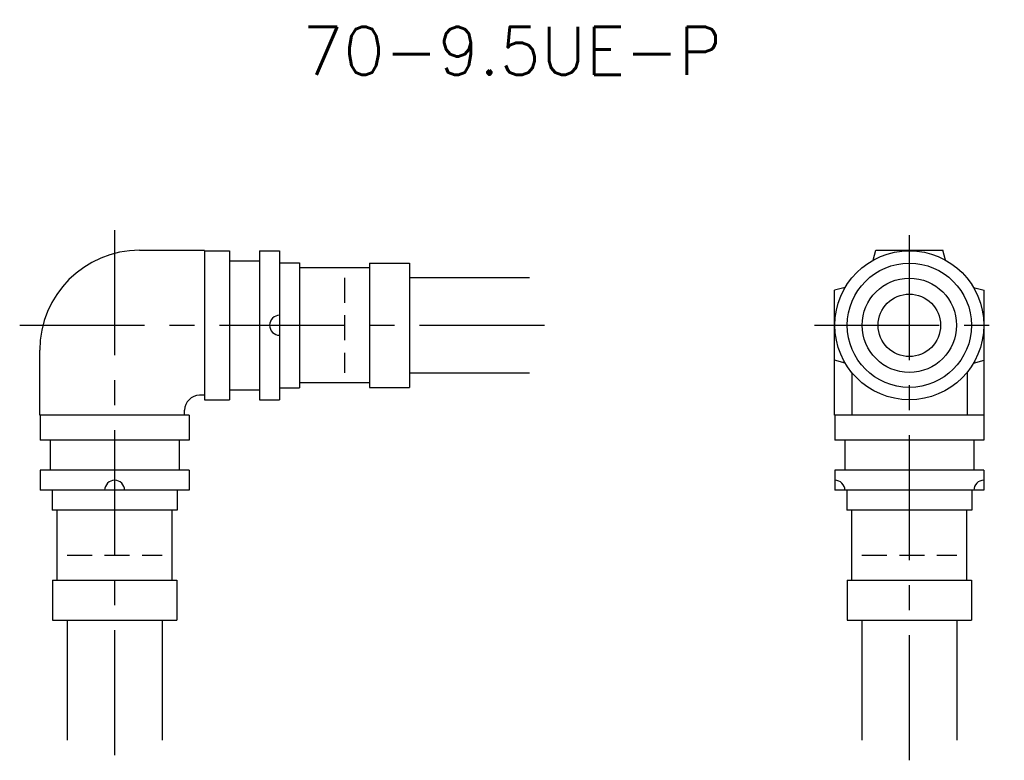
# Model space of a CAD drawing. Header units: millimetres. Extents: x 111 to 209.5, y 56.5 to 130.6.
import ezdxf
from ezdxf.enums import TextEntityAlignment as Align

# ---------------------------------------------------------------- set-up
doc = ezdxf.new("R2010")
doc.units = ezdxf.units.MM
doc.header["$LTSCALE"] = 10
doc.linetypes.add('CENTER', pattern=[2, 1.25, -0.25, 0.25, -0.25])
doc.linetypes.add('HIDDEN', pattern=[0.375, 0.25, -0.125])
doc.layers.get('0').update_dxf_attribs({"linetype": 'CONTINUOUS'})
for name, color, linetype in [('HOJO', 4, 'CONTINUOUS'), ('L-CENTER', 1, 'CENTER'), ('L-HIDDEN', 3, 'HIDDEN')]:
    doc.layers.add(name, color=color, linetype=linetype)
doc.styles.add('BIGFONT', font='txt', dxfattribs={"bigfont": 'bigfont'})

msp = doc.modelspace()

# ---------------------------------------------------------------- linework, layer by layer
for p, q in [((123, 107.5), (129.5, 107.5)), ((129.5, 107.45), (129.5, 92.55)), ((129.5, 107.45), (132, 107.45)), ((132, 107.45), (132, 92.55)), ((135, 107.45), (137, 107.45)), ((135, 107.45), (135, 92.55)), ((137, 107.45), (137, 92.55)), ((196.367, 106.504), (196.634, 107.5)), ((196.634, 107.5), (203.366, 107.5)), ((203.633, 106.504), (203.366, 107.5)), ((132, 106.45), (135, 106.45)), ((137, 106.25), (139, 106.25)), ((139, 106.25), (139, 93.75)), ((146, 105.74), (139, 105.74)), ((146, 106.215), (146, 93.785)), ((146, 106.215), (150, 106.215)), ((150, 106.215), (150, 93.785)), ((193.587, 103.791), (192.5, 103.5)), ((192.5, 91), (192.5, 103.5)), ((206.413, 103.791), (207.5, 103.5)), ((207.5, 91), (207.5, 103.5)), ((113, 91), (113, 97.5)), ((193.587, 96.209), (192.5, 96.5)), ((206.413, 96.209), (207.5, 96.5)), ((194.23, 95.287), (194.23, 91)), ((205.77, 95.287), (205.77, 91)), ((137, 93.75), (139, 93.75)), ((146, 94.26), (139, 94.26)), ((146, 93.785), (150, 93.785)), ((129.5, 93), (129, 93)), ((132, 93.55), (135, 93.55)), ((129.5, 92.55), (132, 92.55)), ((135, 92.55), (137, 92.55)), ((127.95, 91), (113.05, 91)), ((113.05, 91), (113.05, 88.5)), ((113.05, 91), (113.05, 88.5)), ((127.5, 91), (127.5, 91.5)), ((127.95, 91), (127.95, 88.5)), ((192.55, 91), (192.55, 88.5)), ((207.45, 91), (192.55, 91)), ((207.45, 91), (207.45, 88.5)), ((127.95, 88.5), (113.05, 88.5)), ((114.05, 88.5), (114.05, 85.5)), ((126.95, 88.5), (126.95, 85.5)), ((207.45, 88.5), (192.55, 88.5)), ((193.55, 88.5), (193.55, 85.5)), ((206.45, 88.5), (206.45, 85.5)), ((127.95, 85.5), (113.05, 85.5)), ((113.05, 85.5), (113.05, 83.5)), ((127.95, 85.5), (127.95, 83.5)), ((207.45, 85.5), (192.55, 85.5)), ((192.55, 85.5), (192.55, 83.5)), ((207.45, 85.5), (207.45, 83.5)), ((127.95, 83.5), (113.05, 83.5)), ((114.25, 83.5), (114.25, 81.5)), ((126.75, 83.5), (126.75, 81.5)), ((207.45, 83.5), (192.55, 83.5)), ((193.75, 83.5), (193.75, 81.5)), ((206.25, 83.5), (206.25, 81.5)), ((126.75, 81.5), (114.25, 81.5)), ((114.76, 74.5), (114.76, 81.5)), ((126.24, 74.5), (126.24, 81.5)), ((206.25, 81.5), (193.75, 81.5)), ((194.26, 74.5), (194.26, 81.5)), ((205.74, 74.5), (205.74, 81.5)), ((114.285, 74.5), (126.715, 74.5)), ((114.285, 74.5), (114.285, 70.5)), ((126.715, 74.5), (126.715, 70.5)), ((193.785, 74.5), (206.215, 74.5)), ((193.785, 74.5), (193.785, 70.5)), ((206.215, 74.5), (206.215, 70.5)), ((114.285, 70.5), (126.715, 70.5)), ((193.785, 70.5), (206.215, 70.5))]:
    msp.add_line(p, q)
for radius in [7.45, 4.715, 3.125]:
    msp.add_circle((200, 100), radius)
at = {"ltscale": 2}
msp.add_circle((200, 100), 6.215, dxfattribs=at)
for centre, radius, start, end in [((123, 97.5), 10, 90, 180), ((137, 100), 1, 90, 270), ((129, 91.5), 1.5, 90, 180), ((120.5, 83.5), 1, 0, 180), ((192.55, 83.5), 1, 0, 90), ((207.45, 83.5), 1, 90, 180)]:
    msp.add_arc(centre, radius, start, end)
at = {"layer": 'HOJO'}
for p, q in [((150, 104.765), (162, 104.765)), ((150, 95.235), (162, 95.235)), ((115.735, 70.5), (115.735, 58.5)), ((125.265, 70.5), (125.265, 58.5)), ((195.235, 70.5), (195.235, 58.5)), ((204.765, 70.5), (204.765, 58.5))]:
    msp.add_line(p, q, dxfattribs=at)
at = {"layer": 'L-CENTER'}
for p, q in [((120.5, 109.5), (120.5, 56.5)), ((200, 56.5), (200, 109.5)), ((111, 100), (164, 100)), ((190.5, 100), (209.5, 100))]:
    msp.add_line(p, q, dxfattribs=at)
at = {"layer": 'L-HIDDEN'}
for p, q in [((143.5, 104.75), (143.5, 95.25)), ((115.75, 77), (125.25, 77)), ((195.25, 77), (204.75, 77))]:
    msp.add_line(p, q, dxfattribs=at)

# ---------------------------------------------------------------- texts
at = {"layer": 'HOJO', "style": 'BIGFONT'}
msp.add_text('70-9.5UE-P', height=4.8, dxfattribs=at).set_placement((160.25, 127.45), align=Align.MIDDLE)

doc.saveas('drawing.dxf')
